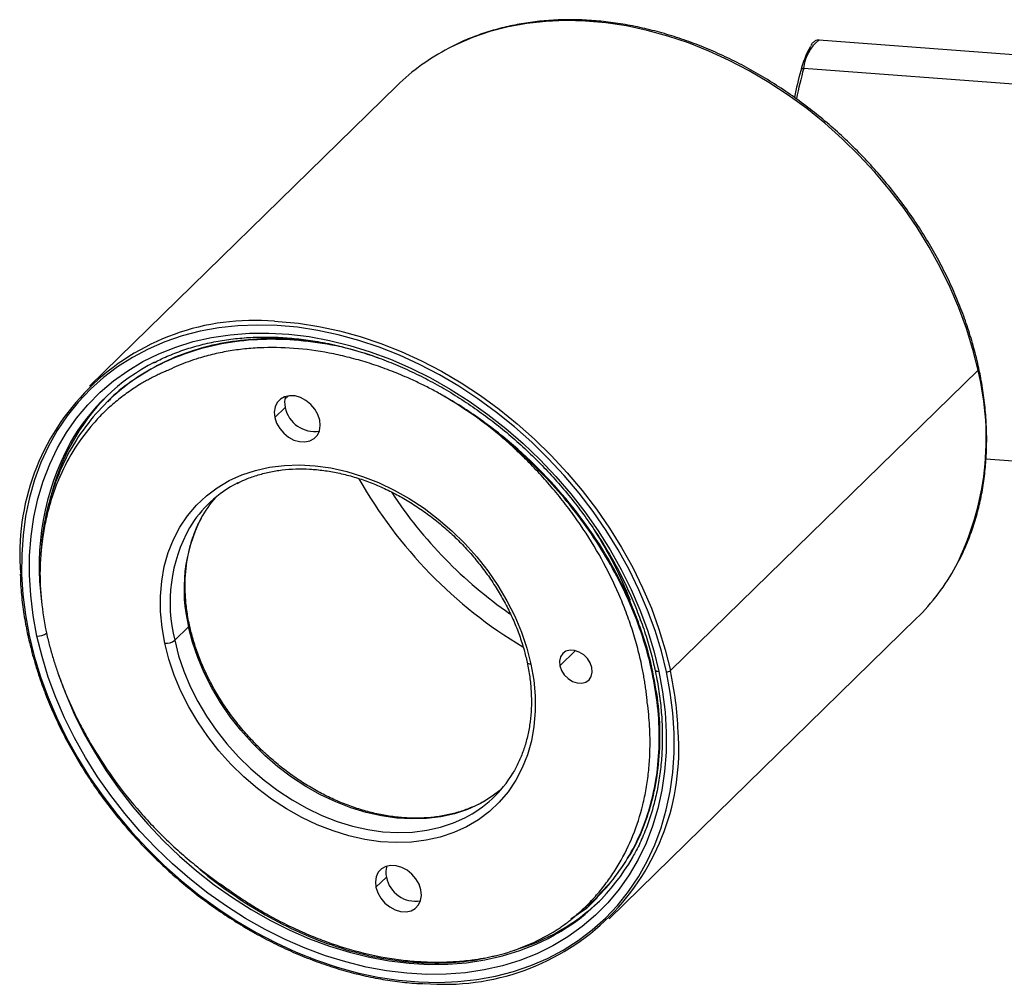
# Paper-space layout '_Trimétrica' of a CAD drawing. Header units: millimetres. Extents: x -47 to 71, y -45 to 19.
# Tile 1 of 2: x -47 to 20, y -45 to 19. Entities that reach past the tile are written whole.
import ezdxf

# ---------------------------------------------------------------- set-up
doc = ezdxf.new("R2010")
doc.units = ezdxf.units.MM

psp = doc.layouts.new('_Trimétrica')

# ---------------------------------------------------------------- linework, layer by layer
at = {"color": 7, "linetype": 'Continuous', "lineweight": 25}
for p, q in [((59.537, 14.155), (7.198, 18.11)), ((57.226, 12.348), (6.173, 16.206)), ((-21.157, 15.057), (-41.832, -5.122)), ((-28.239, -2), (-27.148, -2.047)), ((17.891, -4.062), (-2.783, -24.241)), ((-28.463, -5.781), (-28.691, -6.003)), ((-40.612, -6.167), (-40.658, -6.212)), ((-28.672, -6.557), (-29.372, -7.24)), ((18.424, -10.016), (57.488, -12.968)), ((-6.908, -40.903), (13.767, -20.724)), ((-35.169, -21.289), (-36.102, -22.2)), ((-44.668, -21.954), (-44.661, -21.985)), ((-10.216, -23.915), (-9.172, -22.895)), ((-4.025, -24.026), (-4.072, -24.071)), ((-21.876, -38.112), (-22.576, -38.795)), ((-7.705, -39.415), (-6.638, -38.269)), ((-7.693, -39.473), (-8.43, -40.226)), ((-7.736, -39.476), (-7.689, -39.43)), ((-8.43, -40.226), (-9.487, -40.923))]:
    psp.add_line(p, q, dxfattribs=at)
at = {"color": 7, "linetype": 'Continuous', "lineweight": 25, "flags": 128}
for points in [[(17.891, -4.062), (17.548, -2.664), (17.121, -1.267), (16.612, 0.124), (16.023, 1.503), (15.356, 2.865), (14.614, 4.205), (13.799, 5.516), (12.916, 6.795), (11.967, 8.036), (10.956, 9.234), (9.887, 10.385), (8.765, 11.483), (7.593, 12.524), (6.377, 13.506), (5.121, 14.422), (3.831, 15.271), (2.511, 16.048), (1.166, 16.75), (-0.198, 17.376), (-1.576, 17.921), (-2.962, 18.385), (-4.351, 18.765), (-5.737, 19.059), (-7.116, 19.267), (-8.481, 19.388), (-9.827, 19.422), (-11.148, 19.367), (-12.441, 19.225), (-13.699, 18.996), (-14.917, 18.68), (-16.091, 18.28), (-17.216, 17.797), (-17.681, 17.565)], [(-3.049, -24.322), (-3.39, -22.936), (-3.813, -21.55), (-4.318, -20.17), (-4.903, -18.802), (-5.564, -17.451), (-6.301, -16.122), (-7.109, -14.821), (-7.985, -13.552), (-8.927, -12.321), (-9.929, -11.132), (-10.99, -9.991), (-12.103, -8.902), (-13.265, -7.869), (-14.471, -6.895), (-15.717, -5.986), (-16.997, -5.144), (-18.307, -4.373), (-19.641, -3.676), (-20.994, -3.056), (-22.361, -2.515), (-23.736, -2.055), (-25.114, -1.678), (-26.489, -1.386), (-27.856, -1.18), (-29.21, -1.06), (-30.545, -1.027), (-31.857, -1.081), (-33.139, -1.222), (-34.387, -1.449), (-35.595, -1.762), (-36.76, -2.159), (-37.876, -2.639), (-38.939, -3.199), (-39.945, -3.838), (-40.89, -4.553), (-41.77, -5.341), (-42.582, -6.2), (-43.323, -7.125), (-43.989, -8.113), (-44.577, -9.16), (-45.087, -10.263), (-45.515, -11.416), (-45.86, -12.615), (-46.121, -13.855), (-46.296, -15.132), (-46.385, -16.441), (-46.387, -17.776), (-46.303, -19.132), (-46.133, -20.503), (-45.877, -21.885)], [(-29.402, -0.778), (-29.155, -0.791), (-27.79, -0.912), (-26.412, -1.12), (-25.026, -1.414), (-23.637, -1.794), (-22.25, -2.258), (-20.873, -2.803), (-19.509, -3.429), (-18.164, -4.131), (-16.844, -4.908), (-15.553, -5.757), (-14.297, -6.673), (-13.081, -7.655), (-11.91, -8.696), (-10.788, -9.794), (-9.719, -10.945), (-8.708, -12.143), (-7.759, -13.384), (-6.875, -14.663), (-6.061, -15.974), (-5.319, -17.314), (-4.652, -18.676), (-4.062, -20.055), (-3.553, -21.446), (-3.126, -22.843), (-2.783, -24.241)], [(-45.359, -21.914), (-45.613, -20.539), (-45.779, -19.173), (-45.859, -17.824), (-45.85, -16.497), (-45.754, -15.197), (-45.57, -13.929), (-45.299, -12.699), (-44.943, -11.512), (-44.503, -10.372), (-43.98, -9.285), (-43.377, -8.254), (-42.696, -7.285), (-41.94, -6.38), (-41.113, -5.544), (-40.217, -4.781), (-39.257, -4.092), (-38.235, -3.482), (-37.157, -2.952), (-36.027, -2.506), (-34.849, -2.144), (-33.629, -1.868), (-32.371, -1.679), (-31.08, -1.578), (-29.763, -1.566), (-28.423, -1.642), (-27.068, -1.806), (-25.701, -2.058), (-24.33, -2.397), (-22.959, -2.82), (-21.594, -3.327), (-20.241, -3.915), (-18.905, -4.582), (-17.592, -5.325), (-16.308, -6.142), (-15.057, -7.027), (-13.844, -7.979), (-12.675, -8.993), (-11.555, -10.065), (-10.488, -11.191), (-9.478, -12.366), (-8.53, -13.584), (-7.647, -14.842), (-6.833, -16.134), (-6.092, -17.454), (-5.426, -18.798), (-4.838, -20.159), (-4.331, -21.532), (-3.907, -22.912), (-3.567, -24.293)], [(-26.35, -7.412), (-26.474, -7.037), (-26.678, -6.679), (-26.952, -6.359), (-27.278, -6.095), (-27.638, -5.902), (-28.011, -5.792), (-28.375, -5.772), (-28.71, -5.841), (-28.995, -5.997), (-29.214, -6.23), (-29.354, -6.527), (-29.408, -6.87), (-29.372, -7.24)], [(-29.372, -7.24), (-29.248, -7.615), (-29.043, -7.973), (-28.77, -8.293), (-28.443, -8.557), (-28.083, -8.75), (-27.71, -8.86), (-27.346, -8.881), (-27.012, -8.811), (-26.727, -8.655), (-26.508, -8.422), (-26.367, -8.125), (-26.313, -7.782), (-26.35, -7.412)], [(-36.767, -22.403), (-36.954, -21.332), (-37.051, -20.273), (-37.058, -19.234), (-36.973, -18.224), (-36.799, -17.248), (-36.535, -16.315), (-36.185, -15.43), (-35.75, -14.601), (-35.234, -13.834), (-34.64, -13.133), (-33.973, -12.503), (-33.237, -11.951), (-32.438, -11.478), (-31.582, -11.089), (-30.674, -10.787), (-29.722, -10.574), (-28.732, -10.451), (-27.711, -10.419), (-26.666, -10.478), (-25.606, -10.629), (-24.537, -10.869), (-23.468, -11.197), (-22.406, -11.612), (-21.359, -12.109), (-20.335, -12.685), (-19.34, -13.336), (-18.382, -14.058), (-17.467, -14.845), (-16.604, -15.691), (-15.796, -16.591), (-15.052, -17.538), (-14.375, -18.524), (-13.77, -19.544), (-13.243, -20.59), (-12.797, -21.653), (-12.434, -22.727), (-12.159, -23.804)], [(-45.877, -21.885), (-45.909, -21.881), (-45.936, -21.874), (-45.957, -21.864), (-45.972, -21.851), (-45.979, -21.836), (-45.979, -21.836)], [(-15.353, -33.048), (-15.601, -33.182), (-16.427, -33.557), (-17.303, -33.849), (-18.222, -34.055), (-19.178, -34.174), (-20.163, -34.205), (-21.171, -34.147), (-22.194, -34.002), (-23.225, -33.77), (-24.256, -33.453), (-25.281, -33.054), (-26.291, -32.574), (-27.28, -32.018), (-28.24, -31.389), (-29.164, -30.693), (-30.047, -29.934), (-30.88, -29.117), (-31.659, -28.249), (-32.378, -27.335), (-33.031, -26.383), (-33.614, -25.399), (-34.123, -24.391), (-34.553, -23.364), (-34.903, -22.328), (-35.169, -21.289)], [(-45.877, -21.885), (-45.536, -23.271), (-45.113, -24.657), (-44.608, -26.037), (-44.023, -27.405), (-43.362, -28.756), (-42.625, -30.085), (-41.817, -31.387), (-40.941, -32.655), (-40, -33.886), (-38.997, -35.075), (-37.937, -36.216), (-36.823, -37.305), (-35.661, -38.339), (-34.455, -39.312), (-33.209, -40.221), (-31.929, -41.063), (-30.619, -41.834), (-29.285, -42.531), (-27.932, -43.151), (-26.565, -43.692), (-25.19, -44.152), (-23.812, -44.529), (-22.437, -44.821), (-21.07, -45.028), (-19.716, -45.148), (-18.381, -45.181), (-17.069, -45.127), (-15.787, -44.986), (-14.54, -44.758), (-13.331, -44.445), (-12.166, -44.048), (-11.05, -43.569), (-9.987, -43.008), (-8.981, -42.369), (-8.036, -41.654), (-7.156, -40.866), (-6.344, -40.007), (-5.603, -39.082), (-4.938, -38.094), (-4.349, -37.047), (-3.839, -35.944), (-3.411, -34.791), (-3.066, -33.592), (-2.806, -32.352), (-2.63, -31.075), (-2.542, -29.766), (-2.539, -28.431), (-2.623, -27.076), (-2.794, -25.704), (-3.049, -24.322)], [(-3.567, -24.293), (-3.314, -25.669), (-3.147, -27.034), (-3.067, -28.383), (-3.076, -29.71), (-3.172, -31.011), (-3.356, -32.278), (-3.627, -33.508), (-3.983, -34.696), (-4.424, -35.835), (-4.946, -36.923), (-5.549, -37.953), (-6.23, -38.923), (-6.986, -39.827), (-7.813, -40.663), (-8.709, -41.427), (-9.67, -42.115), (-10.691, -42.725), (-11.769, -43.255), (-12.899, -43.702), (-14.077, -44.064), (-15.297, -44.34), (-16.555, -44.528), (-17.846, -44.629), (-19.163, -44.641), (-20.503, -44.565), (-21.859, -44.401), (-23.225, -44.149), (-24.597, -43.81), (-25.968, -43.387), (-27.332, -42.88), (-28.685, -42.292), (-30.021, -41.625), (-31.334, -40.882), (-32.618, -40.066), (-33.87, -39.18), (-35.082, -38.228), (-36.251, -37.214), (-37.371, -36.142), (-38.438, -35.016), (-39.448, -33.842), (-40.397, -32.623), (-41.279, -31.365), (-42.093, -30.073), (-42.834, -28.753), (-43.5, -27.409), (-44.088, -26.048), (-44.595, -24.675), (-45.019, -23.295), (-45.359, -21.914)], [(-12.159, -23.804), (-11.972, -24.876), (-11.875, -25.935), (-11.869, -26.973), (-11.953, -27.984), (-12.128, -28.959), (-12.391, -29.892), (-12.741, -30.777), (-13.176, -31.606), (-13.693, -32.374), (-14.286, -33.075), (-14.953, -33.704), (-15.689, -34.257), (-16.488, -34.729), (-17.344, -35.118), (-18.252, -35.42), (-19.204, -35.633), (-20.195, -35.756), (-21.216, -35.788), (-22.26, -35.729), (-23.32, -35.578), (-24.389, -35.338), (-25.458, -35.01), (-26.52, -34.596), (-27.567, -34.099), (-28.592, -33.522), (-29.586, -32.871), (-30.545, -32.149), (-31.459, -31.362), (-32.323, -30.516), (-33.13, -29.616), (-33.875, -28.67), (-34.551, -27.683), (-35.156, -26.663), (-35.683, -25.618), (-36.129, -24.554), (-36.492, -23.48), (-36.767, -22.403)], [(-36.102, -22.2), (-35.836, -23.239), (-35.487, -24.275), (-35.056, -25.302), (-34.547, -26.31), (-33.964, -27.294), (-33.311, -28.247), (-32.592, -29.16), (-31.813, -30.028), (-30.98, -30.845), (-30.098, -31.604), (-29.173, -32.3), (-28.213, -32.929), (-27.225, -33.485), (-26.214, -33.965), (-25.19, -34.364), (-24.158, -34.681), (-23.127, -34.913), (-22.104, -35.058), (-21.096, -35.116), (-20.111, -35.085), (-19.155, -34.966), (-18.237, -34.76), (-17.361, -34.468), (-16.595, -34.125)], [(-8.057, -24.037), (-8.169, -23.722), (-8.358, -23.427), (-8.611, -23.176), (-8.906, -22.991), (-9.22, -22.885), (-9.527, -22.867), (-9.803, -22.94), (-10.024, -23.096), (-10.174, -23.324), (-10.24, -23.604), (-10.216, -23.915)], [(-12.159, -23.804), (-12.239, -23.795), (-12.306, -23.777), (-12.359, -23.752), (-12.396, -23.72), (-12.414, -23.682), (-12.414, -23.681)], [(-43.948, -24.406), (-43.945, -24.415), (-43.449, -25.76), (-42.874, -27.093), (-42.222, -28.409), (-41.496, -29.702), (-40.699, -30.967), (-39.834, -32.199), (-38.905, -33.392), (-37.916, -34.542), (-36.871, -35.645), (-35.774, -36.695), (-34.629, -37.688), (-33.442, -38.62), (-32.217, -39.487), (-30.959, -40.287), (-29.673, -41.014), (-28.365, -41.668), (-27.04, -42.244), (-25.703, -42.74), (-24.36, -43.155), (-23.017, -43.486), (-21.679, -43.733), (-20.351, -43.894), (-19.039, -43.969), (-17.749, -43.957), (-16.485, -43.858), (-15.253, -43.673), (-14.058, -43.403), (-12.905, -43.048), (-11.798, -42.611), (-11.007, -42.232)], [(-10.216, -23.915), (-10.105, -24.23), (-9.915, -24.525), (-9.663, -24.775), (-9.367, -24.961), (-9.054, -25.067), (-8.746, -25.084), (-8.471, -25.012), (-8.249, -24.856), (-8.099, -24.628), (-8.034, -24.348), (-8.057, -24.037)], [(-3.823, -24.17), (-3.823, -24.171), (-3.804, -24.209), (-3.768, -24.241), (-3.715, -24.266), (-3.647, -24.284), (-3.567, -24.293)], [(-14.178, -32.241), (-14.83, -32.727), (-15.353, -33.048)], [(-19.554, -38.967), (-19.678, -38.592), (-19.883, -38.234), (-20.156, -37.914), (-20.483, -37.65), (-20.843, -37.457), (-21.216, -37.347), (-21.58, -37.327), (-21.914, -37.396), (-22.199, -37.552), (-22.419, -37.785), (-22.559, -38.082), (-22.613, -38.425), (-22.576, -38.795)], [(-22.576, -38.795), (-22.452, -39.17), (-22.248, -39.528), (-21.974, -39.848), (-21.648, -40.112), (-21.288, -40.305), (-20.915, -40.415), (-20.551, -40.436), (-20.216, -40.366), (-19.931, -40.21), (-19.712, -39.977), (-19.572, -39.68), (-19.518, -39.337), (-19.554, -38.967)]]:
    psp.add_lwpolyline(points, dxfattribs=at)
at = {"color": 7, "linetype": 'Continuous', "lineweight": 25}
for centre, radius, start, end in [((8.868, 15.983), 2.705, 128.14483, 175.26736), ((-10.977, 4.609), 14.588, 117.3599, 134.25506), ((11.675, 14.706), 5.856, 149.56079, 166.72861), ((30.906, 9.125), 25.874, 164.47729, 168.51175), ((32.064, 9.025), 26.869, 164.49817, 168.9238), ((6.145, 16.038), 0.171, 80.70565, 175.96637), ((-30.786, -16.45), 15.733, 84.95575, 184.57775), ((-31.164, -15.77), 13.771, 117.17119, 150.30606), ((17.802, -3.945), 0.147, 307.46829, 5.08847), ((-0.704, -8.627), 19.148, 333.30446, 13.79247), ((-30.316, -15.991), 14.524, 135.45085, 166.56566), ((-27.336, -6.233), 1.375, 162.52515, 193.61912), ((-33.072, -31.299), 29.615, 50.66419, 60.01319), ((-26.702, -6.168), 2.007, 191.16352, 279.40012), ((-27.937, -17.186), 17.278, 151.52913, 188.06847), ((-28.242, -18.764), 8.004, 116.91026, 148.96953), ((3.198, 3.894), 30.938, 209.54583, 239.052), ((3.406, 4.097), 29.817, 213.3284, 235.3), ((-27.221, -17.91), 8.108, 139.08708, 151.32851), ((-25.024, -18.77), 10.453, 152.96715, 193.94383), ((-26.11, -19.677), 10.306, 150.73179, 194.17278), ((-23.791, -17.397), 21.369, 180.77138, 192.31123), ((3.534, -10.267), 14.631, 314.37842, 331.5853), ((-35.258, -21.172), 0.147, 307.48726, 4.92369), ((-45.298, -20.908), 1.008, 266.54488, 305.35902), ((-36.703, -21.425), 0.981, 266.21856, 307.7574), ((-3.024, -23.931), 0.392, 266.21856, 307.7574), ((-25.287, -29.139), 23.03, 2.04096, 12.27992), ((-17.954, -29.575), 15.733, 264.95575, 4.57775), ((-20.218, -26.987), 8.004, 296.91026, 328.96953), ((-17.296, -29.981), 13.771, 297.17119, 330.30606), ((-20.54, -37.788), 1.375, 162.52515, 193.61912), ((-19.907, -37.723), 2.007, 191.16352, 279.40012), ((-17.314, -29.412), 14.193, 286.55057, 313.41551), ((-18.095, -29.276), 14.564, 286.6085, 301.62536)]:
    psp.add_arc(centre, radius, start, end, dxfattribs=at)
for points, knots in [([(17.948, -3.932), (17.896, -3.699), (17.744, -3.024), (17.436, -1.907), (16.999, -0.586), (16.489, 0.728), (15.907, 2.028), (15.257, 3.312), (14.54, 4.574), (13.758, 5.809), (12.916, 7.014), (12.015, 8.185), (11.059, 9.317), (10.051, 10.406), (8.994, 11.448), (7.893, 12.441), (6.751, 13.379), (5.573, 14.261), (4.361, 15.083), (3.121, 15.841), (1.857, 16.534), (0.573, 17.159), (-0.726, 17.714), (-2.035, 18.196), (-3.351, 18.603), (-4.668, 18.936), (-5.983, 19.191), (-7.289, 19.369), (-8.583, 19.468), (-9.859, 19.488), (-11.115, 19.429), (-12.343, 19.292), (-13.542, 19.076), (-14.705, 18.783), (-15.828, 18.411), (-16.806, 18.018), (-17.388, 17.717), (-17.627, 17.593)], [0, 0, 0, 0, 0.015468, 0.044688, 0.073913, 0.103141, 0.132371, 0.161601, 0.190832, 0.220063, 0.249293, 0.278524, 0.307754, 0.336985, 0.366216, 0.395448, 0.42468, 0.453914, 0.483149, 0.512386, 0.541624, 0.570863, 0.600104, 0.629345, 0.658586, 0.687825, 0.717061, 0.746292, 0.775516, 0.804731, 0.833932, 0.863119, 0.892286, 0.921432, 0.950554, 0.979651, 1, 1, 1, 1]), ([(7.234, 18.097), (7.215, 18.103), (7.135, 18.127), (6.985, 18.081), (6.824, 17.971), (6.718, 17.865), (6.661, 17.769), (6.652, 17.755)], [0, 0, 0, 0, 0.0841157, 0.3513642, 0.6221176, 0.9438072, 1, 1, 1, 1]), ([(-22.339, -3.268), (-22.88, -3.082), (-24.264, -2.606), (-26.501, -2.174), (-29.014, -1.94), (-31.469, -2.03), (-33.825, -2.431), (-36.029, -3.139), (-38.043, -4.136), (-39.852, -5.409), (-41.44, -6.95), (-42.777, -8.742), (-43.835, -10.743), (-44.589, -12.916), (-45.067, -15.229), (-45.127, -16.863), (-45.157, -17.685)], [0, 0, 0, 0, 0.046737, 0.119543, 0.192362, 0.266042, 0.340035, 0.413784, 0.48674, 0.559424, 0.633017, 0.707001, 0.780816, 0.853913, 0.926504, 1, 1, 1, 1]), ([(-24.811, -2.506), (-25.311, -2.393), (-26.595, -2.101), (-28.628, -1.925), (-30.879, -1.945), (-33.048, -2.234), (-35.117, -2.783), (-37.062, -3.585), (-38.82, -4.649), (-40.001, -5.527), (-40.527, -6.102), (-40.598, -6.18)], [0, 0, 0, 0, 0.081962, 0.210501, 0.33754, 0.464837, 0.593532, 0.722825, 0.851891, 0.979918, 1, 1, 1, 1]), ([(-37.495, -3.564), (-37.367, -3.494), (-36.914, -3.25), (-36.086, -2.907), (-35.019, -2.535), (-33.908, -2.242), (-32.762, -2.025), (-31.585, -1.885), (-30.381, -1.823), (-29.154, -1.838), (-27.909, -1.931), (-26.651, -2.102), (-25.383, -2.349), (-24.111, -2.672), (-22.839, -3.069), (-21.573, -3.54), (-20.316, -4.083), (-19.073, -4.695), (-17.85, -5.375), (-16.649, -6.119), (-15.477, -6.926), (-14.338, -7.791), (-13.235, -8.713), (-12.173, -9.687), (-11.155, -10.71), (-10.186, -11.778), (-9.269, -12.888), (-8.408, -14.034), (-7.605, -15.213), (-6.864, -16.42), (-6.188, -17.651), (-5.578, -18.901), (-5.037, -20.166), (-4.568, -21.44), (-4.178, -22.697), (-3.946, -23.608), (-3.84, -24.091), (-3.823, -24.17)], [0, 0, 0, 0, 0.011938, 0.041942, 0.07192, 0.101869, 0.131791, 0.161686, 0.191557, 0.221408, 0.251242, 0.281063, 0.310874, 0.340677, 0.370474, 0.400268, 0.430059, 0.459849, 0.489639, 0.519429, 0.549218, 0.579008, 0.608798, 0.638588, 0.668378, 0.698168, 0.727957, 0.757744, 0.78753, 0.817315, 0.847098, 0.876879, 0.906659, 0.936437, 0.966216, 0.994439, 1, 1, 1, 1]), ([(-18.27, -5.648), (-18.399, -5.578), (-18.656, -5.438), (-19.044, -5.236), (-19.434, -5.04), (-19.826, -4.851), (-20.22, -4.67), (-20.879, -4.378), (-21.806, -4.004), (-23.005, -3.588), (-24.208, -3.24), (-25.809, -2.866), (-27.799, -2.57), (-29.745, -2.513), (-31.259, -2.609), (-32.37, -2.753), (-33.452, -2.967), (-34.385, -3.22), (-35.177, -3.486), (-35.839, -3.742), (-36.265, -3.938), (-36.478, -4.036)], [0, 0, 0, 0, 0.020855, 0.041703, 0.062552, 0.08341, 0.104285, 0.125184, 0.187734, 0.250242, 0.312755, 0.375294, 0.500164, 0.625011, 0.687506, 0.750026, 0.812522, 0.875043, 0.9167, 0.958331, 1, 1, 1, 1]), ([(16.431, -17.173), (16.535, -16.985), (16.825, -16.46), (17.221, -15.545), (17.625, -14.437), (17.95, -13.285), (18.2, -12.098), (18.372, -10.877), (18.466, -9.628), (18.483, -8.354), (18.421, -7.062), (18.281, -5.754), (18.11, -4.708), (17.983, -4.1), (17.948, -3.932)], [0, 0, 0, 0, 0.050997, 0.142113, 0.233297, 0.324554, 0.415884, 0.507286, 0.598754, 0.690281, 0.781858, 0.873477, 0.965129, 1, 1, 1, 1]), ([(-36.478, -4.036), (-36.588, -4.082), (-36.807, -4.173), (-37.13, -4.32), (-37.449, -4.474), (-37.762, -4.636), (-38.071, -4.805), (-38.577, -5.1), (-39.259, -5.545), (-40.085, -6.18), (-40.857, -6.876), (-41.81, -7.88), (-42.853, -9.274), (-43.684, -10.833), (-44.215, -12.166), (-44.545, -13.205), (-44.806, -14.281), (-44.976, -15.265), (-45.079, -16.144), (-45.138, -16.908), (-45.151, -17.426), (-45.157, -17.685)], [0, 0, 0, 0, 0.020825, 0.041655, 0.062498, 0.083362, 0.104256, 0.125187, 0.187685, 0.25025, 0.312763, 0.3753, 0.500181, 0.625021, 0.687514, 0.750032, 0.812455, 0.875047, 0.916703, 0.958333, 1, 1, 1, 1]), ([(-4.025, -24.026), (-4.232, -23.121), (-4.497, -22.215), (-4.974, -20.873), (-5.146, -20.429), (-5.515, -19.548), (-5.713, -19.111), (-6.771, -16.923), (-7.844, -15.192), (-10.354, -11.952), (-11.789, -10.444), (-13.707, -8.788), (-14.096, -8.469), (-14.889, -7.85), (-15.294, -7.55), (-16.533, -6.679), (-17.391, -6.139), (-18.27, -5.648)], [0, 0, 0, 0, 0.125, 0.125, 0.1875, 0.1875, 0.25, 0.25, 0.5, 0.5, 0.75, 0.75, 0.8125, 0.8125, 0.875, 0.875, 1, 1, 1, 1]), ([(-4.336, -26.39), (-4.348, -26.257), (-4.374, -25.99), (-4.422, -25.589), (-4.477, -25.186), (-4.541, -24.782), (-4.613, -24.376), (-4.746, -23.7), (-4.969, -22.751), (-5.324, -21.532), (-5.747, -20.316), (-6.399, -18.708), (-7.377, -16.728), (-8.556, -14.817), (-9.61, -13.346), (-10.454, -12.275), (-11.348, -11.24), (-12.184, -10.355), (-12.943, -9.609), (-13.611, -8.988), (-14.07, -8.592), (-14.3, -8.393)], [0, 0, 0, 0, 0.020825, 0.041655, 0.062498, 0.083362, 0.104256, 0.125187, 0.187685, 0.25025, 0.312763, 0.3753, 0.500181, 0.625021, 0.687514, 0.750032, 0.812455, 0.875047, 0.916703, 0.958333, 1, 1, 1, 1]), ([(-4.072, -24.071), (-4.395, -22.654), (-4.869, -21.205), (-6.109, -18.337), (-6.873, -16.92), (-8.643, -14.213), (-9.646, -12.923), (-11.814, -10.544), (-13.015, -9.416), (-14.3, -8.393)], [0, 0, 0, 0, 0.25, 0.25, 0.5, 0.5, 0.75, 0.75, 1, 1, 1, 1]), ([(-31.91, -11.671), (-31.739, -11.584), (-31.319, -11.371), (-30.596, -11.114), (-29.754, -10.892), (-28.876, -10.749), (-27.968, -10.682), (-27.037, -10.693), (-26.088, -10.781), (-25.127, -10.946), (-24.16, -11.187), (-23.194, -11.503), (-22.234, -11.89), (-21.287, -12.348), (-20.358, -12.873), (-19.454, -13.462), (-18.58, -14.111), (-17.743, -14.816), (-16.946, -15.573), (-16.197, -16.376), (-15.499, -17.221), (-14.856, -18.101), (-14.274, -19.012), (-13.755, -19.948), (-13.303, -20.902), (-12.922, -21.867), (-12.622, -22.797), (-12.48, -23.401), (-12.414, -23.681)], [0, 0, 0, 0, 0.0270997, 0.0666258, 0.1060666, 0.1454222, 0.1847003, 0.2239133, 0.2630747, 0.3021979, 0.3412943, 0.380373, 0.4194413, 0.458504, 0.497564, 0.536623, 0.5756821, 0.6147412, 0.6538001, 0.6928577, 0.7319128, 0.7709638, 0.8100099, 0.8490504, 0.8880854, 0.9271157, 0.9661432, 1, 1, 1, 1]), ([(-35.112, -21.159), (-35.146, -20.991), (-35.246, -20.5), (-35.354, -19.693), (-35.41, -18.747), (-35.389, -17.822), (-35.292, -16.924), (-35.12, -16.057), (-34.871, -15.23), (-34.596, -14.532), (-34.376, -14.133), (-34.29, -13.977)], [0, 0, 0, 0, 0.063596, 0.185749, 0.307942, 0.430214, 0.552606, 0.675164, 0.797935, 0.920962, 1, 1, 1, 1]), ([(-7.878, -14.832), (-7.421, -15.587), (-6.501, -17.108), (-5.826, -18.701), (-5.486, -19.503)], [0, 0, 0, 0, 0.496014, 1, 1, 1, 1]), ([(-46.483, -17.757), (-46.473, -18.058), (-46.447, -18.788), (-46.316, -19.964), (-46.148, -21.025), (-46.018, -21.65), (-45.979, -21.836)], [0, 0, 0, 0, 0.22498, 0.544948, 0.864963, 1, 1, 1, 1]), ([(-15.312, -33.012), (-15.334, -33.026), (-15.59, -33.187), (-16.129, -33.429), (-16.928, -33.73), (-17.772, -33.948), (-18.65, -34.092), (-19.558, -34.159), (-20.489, -34.148), (-21.438, -34.059), (-22.399, -33.894), (-23.366, -33.653), (-24.332, -33.338), (-25.292, -32.95), (-26.239, -32.493), (-27.168, -31.968), (-28.072, -31.379), (-28.946, -30.73), (-29.783, -30.025), (-30.58, -29.268), (-31.329, -28.465), (-32.027, -27.62), (-32.67, -26.739), (-33.252, -25.828), (-33.771, -24.893), (-34.223, -23.939), (-34.604, -22.973), (-34.904, -22.044), (-35.046, -21.44), (-35.112, -21.159)], [0, 0, 0, 0, 0.0036359, 0.0426054, 0.0815015, 0.1203137, 0.1590421, 0.1976942, 0.2362822, 0.2748195, 0.3133191, 0.3517924, 0.3902484, 0.428694, 0.4671341, 0.5055716, 0.5440081, 0.5824446, 0.6208813, 0.6593177, 0.6977528, 0.7361854, 0.7746141, 0.8130379, 0.8514562, 0.889869, 0.9282773, 0.9666828, 1, 1, 1, 1]), ([(-45.979, -21.836), (-45.927, -22.068), (-45.776, -22.74), (-45.468, -23.854), (-45.033, -25.173), (-44.524, -26.485), (-43.944, -27.784), (-43.296, -29.066), (-42.58, -30.327), (-41.801, -31.563), (-40.961, -32.768), (-40.062, -33.939), (-39.108, -35.071), (-38.102, -36.161), (-37.048, -37.205), (-35.949, -38.199), (-34.81, -39.14), (-33.633, -40.024), (-32.425, -40.848), (-31.188, -41.609), (-29.926, -42.305), (-28.645, -42.934), (-27.35, -43.492), (-26.043, -43.978), (-24.73, -44.39), (-23.417, -44.727), (-22.106, -44.989), (-20.804, -45.166), (-19.897, -45.256), (-19.43, -45.265), (-19.387, -45.265)], [0, 0, 0, 0, 0.019801, 0.057347, 0.094898, 0.13245, 0.170003, 0.207556, 0.24511, 0.282663, 0.320217, 0.35777, 0.395324, 0.432877, 0.470431, 0.507985, 0.545539, 0.583094, 0.62065, 0.658206, 0.695764, 0.733322, 0.77088, 0.808439, 0.845998, 0.883556, 0.921112, 0.958666, 0.996217, 1, 1, 1, 1]), ([(-44.661, -21.985), (-44.628, -22.12), (-44.563, -22.389), (-44.454, -22.792), (-44.339, -23.196), (-44.217, -23.599), (-44.087, -24.003), (-43.858, -24.674), (-43.503, -25.61), (-42.984, -26.802), (-42.402, -27.981), (-41.547, -29.526), (-40.333, -31.404), (-38.938, -33.181), (-37.728, -34.527), (-36.774, -35.495), (-35.779, -36.42), (-34.86, -37.199), (-34.034, -37.848), (-33.313, -38.382), (-32.821, -38.717), (-32.575, -38.885)], [0, 0, 0, 0, 0.0208551, 0.0417032, 0.0625522, 0.0834101, 0.1042846, 0.1251836, 0.1877339, 0.2502424, 0.3127552, 0.3752936, 0.500164, 0.6250114, 0.6875063, 0.7500261, 0.8125218, 0.8750427, 0.9167002, 0.9583311, 1, 1, 1, 1]), ([(-12.414, -23.681), (-12.38, -23.849), (-12.28, -24.34), (-12.172, -25.147), (-12.116, -26.093), (-12.137, -27.018), (-12.234, -27.917), (-12.407, -28.783), (-12.652, -29.613), (-12.979, -30.395), (-13.229, -30.909), (-13.388, -31.146), (-13.394, -31.154)], [0, 0, 0, 0, 0.0606343, 0.1770972, 0.2935989, 0.4101765, 0.5268681, 0.6437174, 0.7607701, 0.878067, 0.9956357, 1, 1, 1, 1]), ([(-8.713, -40.29), (-8.462, -40.099), (-7.687, -39.509), (-6.61, -38.288), (-5.495, -36.669), (-4.622, -34.869), (-3.989, -32.917), (-3.607, -30.823), (-3.491, -28.625), (-3.62, -26.366), (-3.922, -24.833), (-4.072, -24.071)], [0, 0, 0, 0, 0.057006, 0.175569, 0.293084, 0.409572, 0.527355, 0.646039, 0.764874, 0.883106, 1, 1, 1, 1]), ([(-5.663, -36.851), (-5.606, -36.768), (-5.172, -36.144), (-4.588, -34.811), (-3.94, -32.873), (-3.564, -30.796), (-3.443, -28.615), (-3.568, -26.348), (-3.873, -24.8), (-4.025, -24.026)], [0, 0, 0, 0, 0.024864, 0.188072, 0.349708, 0.510281, 0.672753, 0.836338, 1, 1, 1, 1]), ([(-3.823, -24.17), (-3.777, -24.393), (-3.644, -25.041), (-3.48, -26.108), (-3.358, -27.366), (-3.314, -28.607), (-3.347, -29.826), (-3.457, -31.019), (-3.643, -32.183), (-3.905, -33.312), (-4.241, -34.403), (-4.655, -35.449), (-5.034, -36.264), (-5.299, -36.71), (-5.377, -36.842)], [0, 0, 0, 0, 0.0477, 0.138917, 0.23015, 0.321405, 0.412692, 0.504022, 0.595405, 0.686854, 0.778379, 0.869989, 0.961691, 1, 1, 1, 1]), ([(-10.458, -41.677), (-10.362, -41.613), (-10.171, -41.484), (-9.891, -41.283), (-9.615, -41.075), (-9.346, -40.86), (-9.082, -40.638), (-8.653, -40.259), (-8.08, -39.697), (-7.4, -38.92), (-6.779, -38.091), (-6.033, -36.919), (-5.258, -35.336), (-4.706, -33.617), (-4.402, -32.175), (-4.245, -31.063), (-4.158, -29.924), (-4.144, -28.892), (-4.179, -27.977), (-4.237, -27.187), (-4.303, -26.655), (-4.336, -26.39)], [0, 0, 0, 0, 0.020855, 0.041703, 0.062552, 0.08341, 0.104285, 0.125184, 0.187734, 0.250242, 0.312755, 0.375294, 0.500164, 0.625011, 0.687506, 0.750026, 0.812522, 0.875043, 0.9167, 0.958331, 1, 1, 1, 1]), ([(-34.718, -37.304), (-34.692, -37.329), (-34.006, -37.976), (-32.532, -39.06), (-30.307, -40.526), (-27.965, -41.742), (-25.547, -42.715), (-23.102, -43.411), (-20.682, -43.817), (-18.33, -43.923), (-16.055, -43.759), (-14.643, -43.409), (-13.932, -43.232)], [0, 0, 0, 0, 0.00439, 0.113688, 0.221683, 0.332162, 0.443869, 0.556027, 0.667838, 0.778519, 0.88858, 1, 1, 1, 1]), ([(-32.575, -38.885), (-32.453, -38.972), (-32.208, -39.147), (-31.837, -39.402), (-31.463, -39.65), (-31.086, -39.893), (-30.705, -40.129), (-30.066, -40.511), (-29.161, -41.014), (-27.981, -41.599), (-26.785, -42.119), (-25.18, -42.723), (-23.16, -43.309), (-21.149, -43.661), (-19.564, -43.799), (-18.39, -43.83), (-17.235, -43.79), (-16.229, -43.691), (-15.367, -43.558), (-14.64, -43.415), (-14.168, -43.293), (-13.932, -43.232)], [0, 0, 0, 0, 0.020825, 0.041655, 0.062498, 0.083362, 0.104256, 0.125187, 0.187685, 0.25025, 0.312763, 0.3753, 0.500181, 0.625021, 0.687514, 0.750032, 0.812455, 0.875047, 0.916703, 0.958333, 1, 1, 1, 1])]:
    psp.add_open_spline(points, degree=3, knots=knots, dxfattribs=at)

doc.saveas('drawing.dxf')
